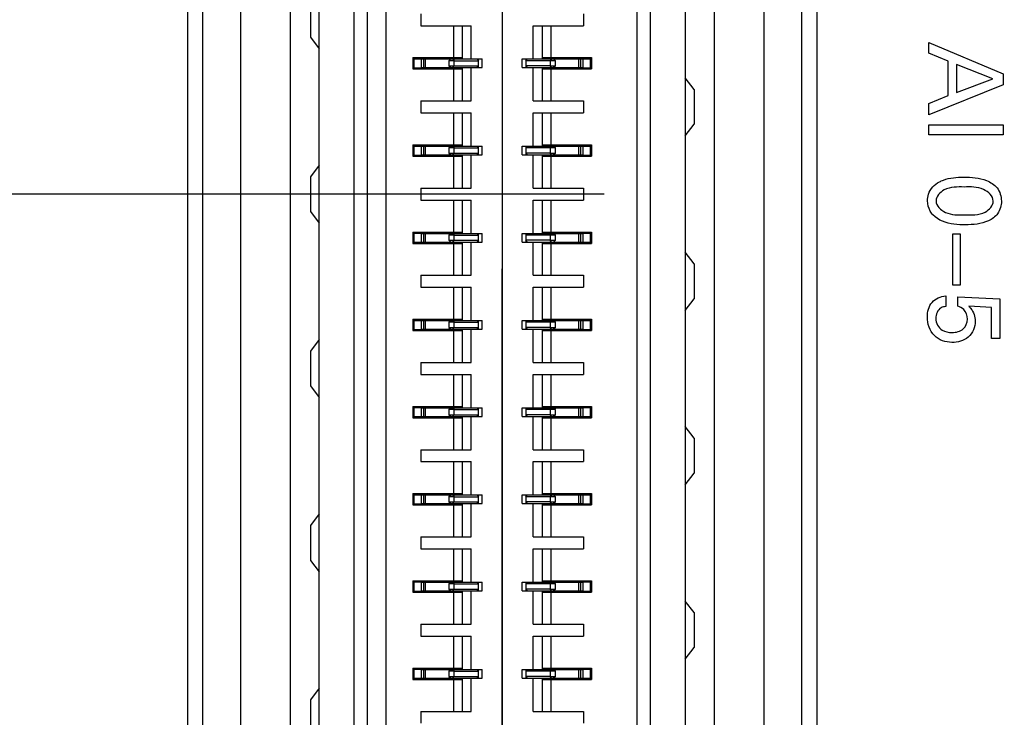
# Model space of a CAD drawing. Header units: inches. Extents: x 0 to 34, y 0 to 22.
# Tile 7 of 30: x 4.6 to 5.9, y 9 to 9.9. Entities that reach past the tile are written whole.
import ezdxf

# ---------------------------------------------------------------- set-up
doc = ezdxf.new("R2010")
doc.units = ezdxf.units.IN
doc.header["$LTSCALE"] = 1.87
doc.header["$MEASUREMENT"] = 0
doc.linetypes.add('CENTER', pattern=[0.6, 0.375, -0.075, 0.075, -0.075])
doc.layers.get('0').update_dxf_attribs({"linetype": 'CONTINUOUS'})
doc.layers.add('02___PRT_ALL_AXES', color=7, linetype='CONTINUOUS')
doc.layers.add('DIMENSIONS', color=7, linetype='CONTINUOUS')
doc.styles.get("Standard").update_dxf_attribs({"font": 'txt', "width": 0.8})
doc.dimstyles.new('DIMSTYLE_1', dxfattribs={"dimtxt": 0.125, "dimasz": 0.18, "dimexe": 0.125, "dimexo": 0.0625, "dimgap": 0.0625, "dimtad": 0, "dimtih": 1, "dimtoh": 1, "dimdec": 3, "dimlfac": 0.5, "dimzin": 4, "dimdsep": 46, "dimtxsty": 'STANDARD', "dimblk": '_FILLED', "dimblk1": '_FILLED', "dimblk2": '_FILLED', "dimcen": 0.09, "dimadec": 0, "dimazin": 0, "dimtp": 0.001, "dimtm": 0.001, "dimtfac": 1, "dimtdec": 3, "dimtofl": 0, "dimtmove": 0, "dimatfit": 3, "dimldrblk": '_FILLED', "dimfxl": 1, "dimtolj": 1, "dimtzin": 4, "dimarcsym": 0})

# ---------------------------------------------------------------- blocks, each defined once
blk = doc.blocks.new('_FILLED')
at = {"color": 0, "linetype": 'BYBLOCK'}
blk.add_solid([(0, 0), (-1, 0.1736), (-1, -0.1736)], dxfattribs=at)
blk = doc.blocks.new('*D0')
at = {"layer": 'DIMENSIONS', "color": 2, "linetype": 'CONTINUOUS'}
for p, q in [((5.5306, 11.5845), (6.939, 11.5845)), ((6.814, 11.5845), (6.814, 9.8197)), ((6.814, 7.8049), (6.814, 9.3822)), ((5.5306, 7.8049), (6.939, 7.8049))]:
    blk.add_line(p, q, dxfattribs=at)
at = {"layer": 'DIMENSIONS', "color": 2, "linetype": 'CONTINUOUS', "xscale": 0.18, "yscale": 0.18, "zscale": 0.18}
for p, rotation in [((6.814, 11.5845), 90), ((6.814, 7.8049), 270)]:
    blk.add_blockref('_FILLED', p, dxfattribs=dict(at, rotation=rotation))
at = {"layer": 'DIMENSIONS', "color": 2, "linetype": 'CONTINUOUS', "insert": (6.814, 9.7572), "char_height": 0.125, "width": 0.5, "attachment_point": 2, "line_spacing_factor": 0.9}
blk.add_mtext('1.890\\P[48]', dxfattribs=at)
blk = doc.blocks.new('*D5')
at = {"layer": 'DIMENSIONS', "color": 2, "linetype": 'CONTINUOUS'}
for p, q in [((4.6758, 13.1295), (3.633, 13.1295)), ((3.758, 13.1295), (3.758, 11.5371)), ((3.758, 9.6947), (3.758, 11.0996)), ((5.3536, 9.6947), (3.633, 9.6947))]:
    blk.add_line(p, q, dxfattribs=at)
at = {"layer": 'DIMENSIONS', "color": 2, "linetype": 'CONTINUOUS', "xscale": 0.18, "yscale": 0.18, "zscale": 0.18}
for p, rotation in [((3.758, 13.1295), 90), ((3.758, 9.6947), 270)]:
    blk.add_blockref('_FILLED', p, dxfattribs=dict(at, rotation=rotation))
at = {"layer": 'DIMENSIONS', "color": 2, "linetype": 'CONTINUOUS', "insert": (3.658, 11.4746), "char_height": 0.125, "width": 0.7, "attachment_point": 2, "line_spacing_factor": 0.9}
blk.add_mtext('1.717\\P[43.62]', dxfattribs=at)
blk = doc.blocks.new('*D6')
at = {"layer": 'DIMENSIONS', "color": 2, "linetype": 'CONTINUOUS'}
for p, q in [((5.3713, 9.6947), (3.633, 9.6947)), ((3.758, 9.6947), (3.758, 7.6477)), ((3.758, 5.3506), (3.758, 7.2102)), ((4.8395, 5.3506), (3.633, 5.3506))]:
    blk.add_line(p, q, dxfattribs=at)
at = {"layer": 'DIMENSIONS', "color": 2, "linetype": 'CONTINUOUS', "xscale": 0.18, "yscale": 0.18, "zscale": 0.18}
for p, rotation in [((3.758, 9.6947), 90), ((3.758, 5.3506), 270)]:
    blk.add_blockref('_FILLED', p, dxfattribs=dict(at, rotation=rotation))
at = {"layer": 'DIMENSIONS', "color": 2, "linetype": 'CONTINUOUS', "insert": (3.658, 7.5852), "char_height": 0.125, "width": 0.7, "attachment_point": 2, "line_spacing_factor": 0.9}
blk.add_mtext('2.172\\P[55.17]', dxfattribs=at)
blk = doc.blocks.new('*D8')
at = {"layer": 'DIMENSIONS', "color": 2, "linetype": 'CONTINUOUS'}
for p, q in [((5.2331, 11.522), (5.2331, 4.0856)), ((4.488, 6.288), (4.488, 4.0856)), ((4.488, 4.2106), (4.1082, 4.2106)), ((5.2331, 4.2106), (5.5931, 4.2106))]:
    blk.add_line(p, q, dxfattribs=at)
at = {"layer": 'DIMENSIONS', "color": 2, "linetype": 'CONTINUOUS', "xscale": 0.18, "yscale": 0.18, "zscale": 0.18}
blk.add_blockref('_FILLED', (4.488, 4.2106), dxfattribs=at)
at = {"layer": 'DIMENSIONS', "color": 2, "linetype": 'CONTINUOUS', "xscale": 0.18, "yscale": 0.18, "zscale": 0.18, "rotation": 180}
blk.add_blockref('_FILLED', (5.2331, 4.2106), dxfattribs=at)
at = {"layer": 'DIMENSIONS', "color": 2, "linetype": 'CONTINUOUS', "insert": (3.8457, 4.2731), "char_height": 0.125, "width": 0.6, "attachment_point": 3, "line_spacing_factor": 0.9}
blk.add_mtext('.373\\P[9.46]', dxfattribs=at)
blk = doc.blocks.new('*D9')
at = {"layer": 'DIMENSIONS', "color": 2, "linetype": 'CONTINUOUS'}
for p, q in [((5.2331, 11.522), (5.2331, 3.3356)), ((6.064, 6.288), (6.064, 3.3356)), ((5.2331, 3.4606), (4.8731, 3.4606)), ((6.064, 3.4606), (6.487, 3.4606))]:
    blk.add_line(p, q, dxfattribs=at)
at = {"layer": 'DIMENSIONS', "color": 2, "linetype": 'CONTINUOUS', "xscale": 0.18, "yscale": 0.18, "zscale": 0.18}
blk.add_blockref('_FILLED', (5.2331, 3.4606), dxfattribs=at)
at = {"layer": 'DIMENSIONS', "color": 2, "linetype": 'CONTINUOUS', "xscale": 0.18, "yscale": 0.18, "zscale": 0.18, "rotation": 180}
blk.add_blockref('_FILLED', (6.064, 3.4606), dxfattribs=at)
at = {"layer": 'DIMENSIONS', "color": 2, "linetype": 'CONTINUOUS', "insert": (6.5495, 3.5231), "char_height": 0.125, "width": 0.7, "attachment_point": 1, "line_spacing_factor": 0.9}
blk.add_mtext('.415\\P[10.55]', dxfattribs=at)
blk = doc.blocks.new('*D10')
at = {"layer": 'DIMENSIONS', "color": 2, "linetype": 'CONTINUOUS'}
for p, q in [((4.488, 5.2047), (4.488, 16.1115)), ((5.076, 5.4131), (5.076, 16.1115)), ((4.488, 15.9865), (4.1261, 15.9865)), ((5.076, 15.9865), (5.436, 15.9865))]:
    blk.add_line(p, q, dxfattribs=at)
at = {"layer": 'DIMENSIONS', "color": 2, "linetype": 'CONTINUOUS', "xscale": 0.18, "yscale": 0.18, "zscale": 0.18}
blk.add_blockref('_FILLED', (4.488, 15.9865), dxfattribs=at)
at = {"layer": 'DIMENSIONS', "color": 2, "linetype": 'CONTINUOUS', "xscale": 0.18, "yscale": 0.18, "zscale": 0.18, "rotation": 180}
blk.add_blockref('_FILLED', (5.076, 15.9865), dxfattribs=at)
at = {"layer": 'DIMENSIONS', "color": 2, "linetype": 'CONTINUOUS', "insert": (3.8636, 16.049), "char_height": 0.125, "width": 0.6, "attachment_point": 3, "line_spacing_factor": 0.9}
blk.add_mtext('.294\\P[7.47]', dxfattribs=at)

msp = doc.modelspace()

# ---------------------------------------------------------------- linework, layer by layer
at = {"color": 7, "linetype": 'CONTINUOUS'}
for p, q in [((4.8271, 11.6825), (4.8271, 7.7065)), ((4.8787, 11.6356), (4.8787, 7.7537)), ((5.5874, 11.3193), (5.5874, 8.0696)), ((5.6391, 8.0955), (5.6391, 11.2934)), ((5.0323, 11.2636), (5.0323, 8.1258)), ((4.9457, 11.2557), (4.9457, 8.1337)), ((4.985, 8.1337), (4.985, 11.2557)), ((5.05, 11.2251), (5.05, 8.1642)), ((5.4338, 8.1966), (5.4338, 11.1928)), ((5.4811, 11.1877), (5.4811, 8.2017)), ((5.5205, 8.2017), (5.5205, 11.1877)), ((5.4161, 8.2288), (5.4161, 11.1606)), ((4.9732, 9.9545), (4.9732, 9.9073)), ((5.1228, 9.939), (5.1228, 9.9228)), ((5.3433, 9.939), (5.3433, 9.9228)), ((5.1228, 9.9228), (5.1909, 9.9228)), ((5.1673, 9.9228), (5.1673, 9.8795)), ((5.1791, 9.878), (5.1791, 9.9228)), ((5.1909, 9.878), (5.1909, 9.9228)), ((5.2752, 9.878), (5.2752, 9.9228)), ((5.2752, 9.9228), (5.3433, 9.9228)), ((5.287, 9.9228), (5.287, 9.878)), ((5.2988, 9.9228), (5.2988, 9.8795)), ((4.9732, 9.9073), (4.985, 9.8915)), ((5.1122, 9.8795), (5.1122, 9.8642)), ((5.1122, 9.8795), (5.1791, 9.8795)), ((5.1122, 9.878), (5.1231, 9.878)), ((5.1136, 9.8658), (5.1136, 9.878)), ((5.123, 9.8778), (5.2059, 9.8778)), ((5.1232, 9.878), (5.1232, 9.8658)), ((5.1269, 9.866), (5.1269, 9.8778)), ((5.1291, 9.866), (5.1291, 9.8778)), ((5.168, 9.8754), (5.1607, 9.8754)), ((5.161, 9.8754), (5.1634, 9.8778)), ((5.161, 9.8754), (5.161, 9.8683)), ((5.1662, 9.8778), (5.168, 9.8754)), ((5.168, 9.8683), (5.168, 9.8754)), ((5.168, 9.8754), (5.2008, 9.8754)), ((5.1989, 9.8778), (5.2008, 9.8754)), ((5.2008, 9.866), (5.2008, 9.8778)), ((5.2059, 9.866), (5.2059, 9.8778)), ((5.2602, 9.866), (5.2602, 9.8778)), ((5.2602, 9.8778), (5.3431, 9.8778)), ((5.2653, 9.8778), (5.2653, 9.866)), ((5.2653, 9.8754), (5.2672, 9.8778)), ((5.2981, 9.8754), (5.2653, 9.8754)), ((5.287, 9.8795), (5.3539, 9.8795)), ((5.2999, 9.8778), (5.2981, 9.8754)), ((5.2981, 9.8754), (5.2981, 9.8683)), ((5.3051, 9.8754), (5.2981, 9.8754)), ((5.3051, 9.8754), (5.3027, 9.8778)), ((5.3051, 9.8683), (5.3051, 9.8754)), ((5.337, 9.866), (5.337, 9.8778)), ((5.3392, 9.8778), (5.3392, 9.866)), ((5.3429, 9.8658), (5.3429, 9.878)), ((5.3431, 9.8778), (5.3539, 9.878)), ((5.3525, 9.8658), (5.3525, 9.878)), ((5.3539, 9.8795), (5.3539, 9.8642)), ((5.1122, 9.8658), (5.1231, 9.8658)), ((5.1122, 9.8642), (5.1791, 9.8642)), ((5.123, 9.866), (5.2059, 9.866)), ((5.161, 9.8683), (5.2008, 9.8683)), ((5.161, 9.8683), (5.1634, 9.866)), ((5.1662, 9.866), (5.168, 9.8683)), ((5.1673, 9.8642), (5.1673, 9.8209)), ((5.1791, 9.8209), (5.1791, 9.8658)), ((5.1909, 9.8209), (5.1909, 9.8658)), ((5.2008, 9.8683), (5.1989, 9.866)), ((5.2602, 9.866), (5.3431, 9.866)), ((5.2981, 9.8683), (5.2653, 9.8683)), ((5.2672, 9.866), (5.2653, 9.8683)), ((5.2752, 9.8209), (5.2752, 9.8658)), ((5.287, 9.8658), (5.287, 9.8209)), ((5.287, 9.8642), (5.3539, 9.8642)), ((5.2999, 9.866), (5.2981, 9.8683)), ((5.2981, 9.8683), (5.3051, 9.8683)), ((5.2988, 9.8642), (5.2988, 9.8209)), ((5.3051, 9.8683), (5.3027, 9.866)), ((5.3431, 9.8658), (5.3539, 9.8658)), ((5.4929, 9.8364), (5.4811, 9.8522)), ((5.4929, 9.8364), (5.4929, 9.7892)), ((5.1228, 9.8209), (5.1228, 9.8047)), ((5.1228, 9.8209), (5.1909, 9.8209)), ((5.2752, 9.8209), (5.3433, 9.8209)), ((5.3433, 9.8209), (5.3433, 9.8047)), ((5.1228, 9.8047), (5.1909, 9.8047)), ((5.1673, 9.8047), (5.1673, 9.7614)), ((5.1791, 9.7598), (5.1791, 9.8047)), ((5.1909, 9.7598), (5.1909, 9.8047)), ((5.2752, 9.7598), (5.2752, 9.8047)), ((5.2752, 9.8047), (5.3433, 9.8047)), ((5.287, 9.8047), (5.287, 9.7598)), ((5.2988, 9.8047), (5.2988, 9.7614)), ((5.4811, 9.7734), (5.4929, 9.7892)), ((5.1122, 9.7614), (5.1791, 9.7614)), ((5.1122, 9.7614), (5.1122, 9.7461)), ((5.1122, 9.7598), (5.1231, 9.7598)), ((5.1136, 9.7476), (5.1136, 9.7598)), ((5.123, 9.7597), (5.2059, 9.7597)), ((5.1232, 9.7598), (5.1232, 9.7476)), ((5.1269, 9.7478), (5.1269, 9.7597)), ((5.1291, 9.7478), (5.1291, 9.7597)), ((5.168, 9.7573), (5.1607, 9.7573)), ((5.161, 9.7573), (5.1634, 9.7597)), ((5.161, 9.7573), (5.161, 9.7502)), ((5.161, 9.7502), (5.2008, 9.7502)), ((5.161, 9.7502), (5.1634, 9.7478)), ((5.1662, 9.7597), (5.168, 9.7573)), ((5.1662, 9.7478), (5.168, 9.7502)), ((5.168, 9.7573), (5.2008, 9.7573)), ((5.168, 9.7502), (5.168, 9.7573)), ((5.1989, 9.7597), (5.2008, 9.7573)), ((5.2008, 9.7502), (5.1989, 9.7478)), ((5.2008, 9.7478), (5.2008, 9.7597)), ((5.2059, 9.7478), (5.2059, 9.7597)), ((5.2602, 9.7597), (5.3431, 9.7597)), ((5.2602, 9.7478), (5.2602, 9.7597)), ((5.2653, 9.7597), (5.2653, 9.7478)), ((5.2653, 9.7573), (5.2672, 9.7597)), ((5.2981, 9.7573), (5.2653, 9.7573)), ((5.2981, 9.7502), (5.2653, 9.7502)), ((5.2672, 9.7478), (5.2653, 9.7502)), ((5.287, 9.7614), (5.3539, 9.7614)), ((5.2999, 9.7597), (5.2981, 9.7573)), ((5.2981, 9.7573), (5.2981, 9.7502)), ((5.3051, 9.7573), (5.2981, 9.7573)), ((5.2999, 9.7478), (5.2981, 9.7502)), ((5.2981, 9.7502), (5.3051, 9.7502)), ((5.3051, 9.7573), (5.3027, 9.7597)), ((5.3051, 9.7502), (5.3027, 9.7478)), ((5.3051, 9.7502), (5.3051, 9.7573)), ((5.337, 9.7478), (5.337, 9.7597)), ((5.3392, 9.7597), (5.3392, 9.7478)), ((5.3429, 9.7476), (5.3429, 9.7598)), ((5.3431, 9.7597), (5.3539, 9.7598)), ((5.3525, 9.7476), (5.3525, 9.7598)), ((5.3539, 9.7614), (5.3539, 9.7461)), ((5.1122, 9.7476), (5.1231, 9.7476)), ((5.1122, 9.7461), (5.1791, 9.7461)), ((5.123, 9.7478), (5.2059, 9.7478)), ((5.1673, 9.7461), (5.1673, 9.7028)), ((5.1791, 9.7028), (5.1791, 9.7476)), ((5.1909, 9.7028), (5.1909, 9.7476)), ((5.2602, 9.7478), (5.3431, 9.7478)), ((5.2752, 9.7028), (5.2752, 9.7476)), ((5.287, 9.7476), (5.287, 9.7028)), ((5.287, 9.7461), (5.3539, 9.7461)), ((5.2988, 9.7461), (5.2988, 9.7028)), ((5.3431, 9.7476), (5.3539, 9.7476)), ((4.985, 9.7341), (4.9732, 9.7183)), ((4.9732, 9.7183), (4.9732, 9.6711)), ((5.1228, 9.7028), (5.1909, 9.7028)), ((5.1228, 9.7028), (5.1228, 9.6866)), ((5.2752, 9.7028), (5.3433, 9.7028)), ((5.3433, 9.7028), (5.3433, 9.6866)), ((5.1228, 9.6866), (5.1909, 9.6866)), ((5.1673, 9.6866), (5.1673, 9.6433)), ((5.1791, 9.6417), (5.1791, 9.6866)), ((5.1909, 9.6417), (5.1909, 9.6866)), ((5.2752, 9.6866), (5.3433, 9.6866)), ((5.2752, 9.6417), (5.2752, 9.6866)), ((5.287, 9.6866), (5.287, 9.6417)), ((5.2988, 9.6866), (5.2988, 9.6433)), ((4.9732, 9.6711), (4.985, 9.6553)), ((5.1122, 9.6433), (5.1791, 9.6433)), ((5.1122, 9.6433), (5.1122, 9.628)), ((5.287, 9.6433), (5.3539, 9.6433)), ((5.3539, 9.6433), (5.3539, 9.628)), ((5.1122, 9.6417), (5.1231, 9.6417)), ((5.1136, 9.6295), (5.1136, 9.6417)), ((5.123, 9.6415), (5.2059, 9.6415)), ((5.1232, 9.6417), (5.1232, 9.6295)), ((5.1269, 9.6297), (5.1269, 9.6415)), ((5.1291, 9.6297), (5.1291, 9.6415)), ((5.168, 9.6392), (5.1607, 9.6392)), ((5.161, 9.6392), (5.1634, 9.6415)), ((5.161, 9.6392), (5.161, 9.6321)), ((5.161, 9.6321), (5.2008, 9.6321)), ((5.161, 9.6321), (5.1634, 9.6297)), ((5.1662, 9.6415), (5.168, 9.6392)), ((5.1662, 9.6297), (5.168, 9.6321)), ((5.168, 9.6392), (5.2008, 9.6392)), ((5.168, 9.6321), (5.168, 9.6392)), ((5.1989, 9.6415), (5.2008, 9.6392)), ((5.2008, 9.6321), (5.1989, 9.6297)), ((5.2008, 9.6297), (5.2008, 9.6415)), ((5.2059, 9.6297), (5.2059, 9.6415)), ((5.2602, 9.6415), (5.3431, 9.6415)), ((5.2602, 9.6297), (5.2602, 9.6415)), ((5.2653, 9.6415), (5.2653, 9.6297)), ((5.2653, 9.6392), (5.2672, 9.6415)), ((5.2981, 9.6392), (5.2653, 9.6392)), ((5.2981, 9.6321), (5.2653, 9.6321)), ((5.2672, 9.6297), (5.2653, 9.6321)), ((5.2999, 9.6415), (5.2981, 9.6392)), ((5.2981, 9.6392), (5.2981, 9.6321)), ((5.3051, 9.6392), (5.2981, 9.6392)), ((5.2999, 9.6297), (5.2981, 9.6321)), ((5.2981, 9.6321), (5.3051, 9.6321)), ((5.3051, 9.6392), (5.3027, 9.6415)), ((5.3051, 9.6321), (5.3027, 9.6297)), ((5.3051, 9.6321), (5.3051, 9.6392)), ((5.337, 9.6297), (5.337, 9.6415)), ((5.3392, 9.6415), (5.3392, 9.6297)), ((5.3429, 9.6295), (5.3429, 9.6417)), ((5.3431, 9.6416), (5.3539, 9.6417)), ((5.3525, 9.6295), (5.3525, 9.6417)), ((5.1122, 9.6295), (5.1231, 9.6295)), ((5.1122, 9.628), (5.1791, 9.628)), ((5.123, 9.6297), (5.2059, 9.6297)), ((5.1673, 9.628), (5.1673, 9.5847)), ((5.1791, 9.5847), (5.1791, 9.6295)), ((5.1909, 9.5847), (5.1909, 9.6295)), ((5.2602, 9.6297), (5.3431, 9.6297)), ((5.2752, 9.5847), (5.2752, 9.6295)), ((5.287, 9.6295), (5.287, 9.5847)), ((5.287, 9.628), (5.3539, 9.628)), ((5.2988, 9.628), (5.2988, 9.5847)), ((5.3431, 9.6295), (5.3539, 9.6295)), ((5.4929, 9.6002), (5.4811, 9.616)), ((5.4929, 9.6002), (5.4929, 9.553)), ((5.1228, 9.5847), (5.1909, 9.5847)), ((5.1228, 9.5847), (5.1228, 9.5685)), ((5.2752, 9.5847), (5.3433, 9.5847)), ((5.3433, 9.5847), (5.3433, 9.5685)), ((5.1228, 9.5685), (5.1909, 9.5685)), ((5.1673, 9.5685), (5.1673, 9.5252)), ((5.1791, 9.5236), (5.1791, 9.5685)), ((5.1909, 9.5236), (5.1909, 9.5685)), ((5.2752, 9.5685), (5.3433, 9.5685)), ((5.2752, 9.5236), (5.2752, 9.5685)), ((5.287, 9.5685), (5.287, 9.5236)), ((5.2988, 9.5685), (5.2988, 9.5252)), ((5.4811, 9.5372), (5.4929, 9.553)), ((5.1122, 9.5252), (5.1791, 9.5252)), ((5.1122, 9.5252), (5.1122, 9.5098)), ((5.1122, 9.5236), (5.1231, 9.5236)), ((5.1136, 9.5114), (5.1136, 9.5236)), ((5.123, 9.5234), (5.2059, 9.5234)), ((5.1232, 9.5236), (5.1232, 9.5114)), ((5.1269, 9.5116), (5.1269, 9.5234)), ((5.1291, 9.5116), (5.1291, 9.5234)), ((5.161, 9.5211), (5.1634, 9.5234)), ((5.1662, 9.5234), (5.168, 9.5211)), ((5.1989, 9.5234), (5.2008, 9.5211)), ((5.2008, 9.5116), (5.2008, 9.5234)), ((5.2059, 9.5116), (5.2059, 9.5234)), ((5.2602, 9.5234), (5.3431, 9.5234)), ((5.2602, 9.5116), (5.2602, 9.5234)), ((5.2653, 9.5234), (5.2653, 9.5116)), ((5.2653, 9.5211), (5.2672, 9.5234)), ((5.287, 9.5252), (5.3539, 9.5252)), ((5.2999, 9.5234), (5.2981, 9.5211)), ((5.3051, 9.5211), (5.3027, 9.5234)), ((5.337, 9.5116), (5.337, 9.5234)), ((5.3392, 9.5234), (5.3392, 9.5116)), ((5.3429, 9.5114), (5.3429, 9.5236)), ((5.3431, 9.5235), (5.3539, 9.5236)), ((5.3525, 9.5114), (5.3525, 9.5236)), ((5.3539, 9.5252), (5.3539, 9.5098)), ((5.1122, 9.5114), (5.1231, 9.5114)), ((5.1122, 9.5098), (5.1791, 9.5098)), ((5.123, 9.5116), (5.2059, 9.5116)), ((5.168, 9.5211), (5.1607, 9.5211)), ((5.161, 9.5211), (5.161, 9.514)), ((5.161, 9.514), (5.2008, 9.514)), ((5.161, 9.514), (5.1634, 9.5116)), ((5.1662, 9.5116), (5.168, 9.514)), ((5.1673, 9.5098), (5.1673, 9.4665)), ((5.168, 9.5211), (5.2008, 9.5211)), ((5.168, 9.514), (5.168, 9.5211)), ((5.1791, 9.4665), (5.1791, 9.5114)), ((5.1909, 9.4665), (5.1909, 9.5114)), ((5.2008, 9.514), (5.1989, 9.5116)), ((5.2602, 9.5116), (5.3431, 9.5116)), ((5.2981, 9.5211), (5.2653, 9.5211)), ((5.2981, 9.514), (5.2653, 9.514)), ((5.2672, 9.5116), (5.2653, 9.514)), ((5.2752, 9.4665), (5.2752, 9.5114)), ((5.287, 9.5114), (5.287, 9.4665)), ((5.287, 9.5098), (5.3539, 9.5098)), ((5.2981, 9.5211), (5.2981, 9.514)), ((5.3051, 9.5211), (5.2981, 9.5211)), ((5.2999, 9.5116), (5.2981, 9.514)), ((5.2981, 9.514), (5.3051, 9.514)), ((5.2988, 9.5098), (5.2988, 9.4665)), ((5.3051, 9.514), (5.3027, 9.5116)), ((5.3051, 9.514), (5.3051, 9.5211)), ((5.3431, 9.5114), (5.3539, 9.5114)), ((4.985, 9.4978), (4.9732, 9.4821)), ((4.9732, 9.4821), (4.9732, 9.4348)), ((5.1228, 9.4665), (5.1909, 9.4665)), ((5.1228, 9.4665), (5.1228, 9.4504)), ((5.2752, 9.4665), (5.3433, 9.4665)), ((5.3433, 9.4665), (5.3433, 9.4504)), ((5.1228, 9.4504), (5.1909, 9.4504)), ((5.1673, 9.4504), (5.1673, 9.4071)), ((5.1791, 9.4055), (5.1791, 9.4504)), ((5.1909, 9.4055), (5.1909, 9.4504)), ((5.2752, 9.4504), (5.3433, 9.4504)), ((5.2752, 9.4055), (5.2752, 9.4504)), ((5.287, 9.4504), (5.287, 9.4055)), ((5.2988, 9.4504), (5.2988, 9.4071)), ((4.9732, 9.4348), (4.985, 9.4191)), ((5.1122, 9.4071), (5.1791, 9.4071)), ((5.1122, 9.4071), (5.1122, 9.3917)), ((5.1122, 9.4055), (5.1231, 9.4055)), ((5.1136, 9.3933), (5.1136, 9.4055)), ((5.123, 9.4053), (5.2059, 9.4053)), ((5.1232, 9.4055), (5.1232, 9.3933)), ((5.1269, 9.3935), (5.1269, 9.4053)), ((5.1291, 9.3935), (5.1291, 9.4053)), ((5.161, 9.403), (5.1634, 9.4053)), ((5.1662, 9.4053), (5.168, 9.403)), ((5.1989, 9.4053), (5.2008, 9.403)), ((5.2008, 9.3935), (5.2008, 9.4053)), ((5.2059, 9.3935), (5.2059, 9.4053)), ((5.2602, 9.4053), (5.3431, 9.4053)), ((5.2602, 9.3935), (5.2602, 9.4053)), ((5.2653, 9.4053), (5.2653, 9.3935)), ((5.2653, 9.403), (5.2672, 9.4053)), ((5.287, 9.4071), (5.3539, 9.4071)), ((5.2999, 9.4053), (5.2981, 9.403)), ((5.3051, 9.403), (5.3027, 9.4053)), ((5.337, 9.3935), (5.337, 9.4053)), ((5.3392, 9.4053), (5.3392, 9.3935)), ((5.3429, 9.3933), (5.3429, 9.4055)), ((5.3431, 9.4054), (5.3539, 9.4055)), ((5.3525, 9.3933), (5.3525, 9.4055)), ((5.3539, 9.4071), (5.3539, 9.3917)), ((5.1122, 9.3933), (5.1231, 9.3933)), ((5.1122, 9.3917), (5.1791, 9.3917)), ((5.123, 9.3935), (5.2059, 9.3935)), ((5.168, 9.403), (5.1607, 9.403)), ((5.161, 9.403), (5.161, 9.3959)), ((5.161, 9.3959), (5.2008, 9.3959)), ((5.161, 9.3959), (5.1634, 9.3935)), ((5.1662, 9.3935), (5.168, 9.3959)), ((5.1673, 9.3917), (5.1673, 9.3484)), ((5.168, 9.403), (5.2008, 9.403)), ((5.168, 9.3959), (5.168, 9.403)), ((5.1791, 9.3484), (5.1791, 9.3933)), ((5.1909, 9.3484), (5.1909, 9.3933)), ((5.2008, 9.3959), (5.1989, 9.3935)), ((5.2602, 9.3935), (5.3431, 9.3935)), ((5.2981, 9.403), (5.2653, 9.403)), ((5.2981, 9.3959), (5.2653, 9.3959)), ((5.2672, 9.3935), (5.2653, 9.3959)), ((5.2752, 9.3484), (5.2752, 9.3933)), ((5.287, 9.3933), (5.287, 9.3484)), ((5.287, 9.3917), (5.3539, 9.3917)), ((5.2981, 9.403), (5.2981, 9.3959)), ((5.3051, 9.403), (5.2981, 9.403)), ((5.2999, 9.3935), (5.2981, 9.3959)), ((5.2981, 9.3959), (5.3051, 9.3959)), ((5.2988, 9.3917), (5.2988, 9.3484)), ((5.3051, 9.3959), (5.3027, 9.3935)), ((5.3051, 9.3959), (5.3051, 9.403)), ((5.3431, 9.3933), (5.3539, 9.3933)), ((5.4929, 9.364), (5.4811, 9.3797)), ((5.4929, 9.364), (5.4929, 9.3167)), ((5.1228, 9.3484), (5.1909, 9.3484)), ((5.1228, 9.3484), (5.1228, 9.3323)), ((5.2752, 9.3484), (5.3433, 9.3484)), ((5.3433, 9.3484), (5.3433, 9.3323)), ((5.1228, 9.3323), (5.1909, 9.3323)), ((5.1673, 9.3323), (5.1673, 9.289)), ((5.1791, 9.2874), (5.1791, 9.3323)), ((5.1909, 9.2874), (5.1909, 9.3323)), ((5.2752, 9.3323), (5.3433, 9.3323)), ((5.2752, 9.2874), (5.2752, 9.3323)), ((5.287, 9.3323), (5.287, 9.2874)), ((5.2988, 9.3323), (5.2988, 9.289)), ((5.4811, 9.301), (5.4929, 9.3167)), ((5.1122, 9.289), (5.1791, 9.289)), ((5.1122, 9.289), (5.1122, 9.2736)), ((5.1122, 9.2874), (5.1231, 9.2874)), ((5.1136, 9.2752), (5.1136, 9.2874)), ((5.123, 9.2872), (5.2059, 9.2872)), ((5.1232, 9.2874), (5.1232, 9.2752)), ((5.1269, 9.2754), (5.1269, 9.2872)), ((5.1291, 9.2754), (5.1291, 9.2872)), ((5.168, 9.2848), (5.1607, 9.2848)), ((5.161, 9.2849), (5.1634, 9.2872)), ((5.161, 9.2849), (5.161, 9.2778)), ((5.1662, 9.2872), (5.168, 9.2848)), ((5.168, 9.2848), (5.2008, 9.2848)), ((5.168, 9.2778), (5.168, 9.2848)), ((5.1989, 9.2872), (5.2008, 9.2848)), ((5.2008, 9.2754), (5.2008, 9.2872)), ((5.2059, 9.2754), (5.2059, 9.2872)), ((5.2602, 9.2872), (5.3431, 9.2872)), ((5.2602, 9.2754), (5.2602, 9.2872)), ((5.2653, 9.2872), (5.2653, 9.2754)), ((5.2653, 9.2848), (5.2672, 9.2872)), ((5.2981, 9.2848), (5.2653, 9.2848)), ((5.287, 9.289), (5.3539, 9.289)), ((5.2999, 9.2872), (5.2981, 9.2848)), ((5.3051, 9.2848), (5.2981, 9.2848)), ((5.2981, 9.2848), (5.2981, 9.2778)), ((5.3051, 9.2848), (5.3027, 9.2872)), ((5.3051, 9.2778), (5.3051, 9.2848)), ((5.337, 9.2754), (5.337, 9.2872)), ((5.3392, 9.2872), (5.3392, 9.2754)), ((5.3429, 9.2752), (5.3429, 9.2874)), ((5.3431, 9.2873), (5.3539, 9.2874)), ((5.3525, 9.2752), (5.3525, 9.2874)), ((5.3539, 9.289), (5.3539, 9.2736)), ((5.1122, 9.2752), (5.1231, 9.2752)), ((5.1122, 9.2736), (5.1791, 9.2736)), ((5.123, 9.2754), (5.2059, 9.2754)), ((5.161, 9.2778), (5.2008, 9.2778)), ((5.161, 9.2778), (5.1634, 9.2754)), ((5.1662, 9.2754), (5.168, 9.2778)), ((5.1673, 9.2736), (5.1673, 9.2303)), ((5.1791, 9.2303), (5.1791, 9.2752)), ((5.1909, 9.2303), (5.1909, 9.2752)), ((5.2008, 9.2778), (5.1989, 9.2754)), ((5.2602, 9.2754), (5.3431, 9.2754)), ((5.2981, 9.2778), (5.2653, 9.2778)), ((5.2672, 9.2754), (5.2653, 9.2778)), ((5.2752, 9.2303), (5.2752, 9.2752)), ((5.287, 9.2752), (5.287, 9.2303)), ((5.287, 9.2736), (5.3539, 9.2736)), ((5.2999, 9.2754), (5.2981, 9.2778)), ((5.2981, 9.2778), (5.3051, 9.2778)), ((5.2988, 9.2736), (5.2988, 9.2303)), ((5.3051, 9.2778), (5.3027, 9.2754)), ((5.3431, 9.2752), (5.3539, 9.2752)), ((4.985, 9.2616), (4.9732, 9.2459)), ((4.9732, 9.2459), (4.9732, 9.1986)), ((5.1228, 9.2303), (5.1909, 9.2303)), ((5.1228, 9.2303), (5.1228, 9.2142)), ((5.2752, 9.2303), (5.3433, 9.2303)), ((5.3433, 9.2303), (5.3433, 9.2142)), ((5.1228, 9.2142), (5.1909, 9.2142)), ((5.1673, 9.2142), (5.1673, 9.1709)), ((5.1791, 9.1693), (5.1791, 9.2142)), ((5.1909, 9.1693), (5.1909, 9.2142)), ((5.2752, 9.2142), (5.3433, 9.2142)), ((5.2752, 9.1693), (5.2752, 9.2142)), ((5.287, 9.2142), (5.287, 9.1693)), ((5.2988, 9.2142), (5.2988, 9.1709)), ((4.9732, 9.1986), (4.985, 9.1829)), ((5.1122, 9.1709), (5.1791, 9.1709)), ((5.1122, 9.1709), (5.1122, 9.1555)), ((5.1122, 9.1693), (5.1231, 9.1693)), ((5.1136, 9.1571), (5.1136, 9.1693)), ((5.123, 9.1691), (5.2059, 9.1691)), ((5.1232, 9.1693), (5.1232, 9.1571)), ((5.1269, 9.1573), (5.1269, 9.1691)), ((5.1291, 9.1573), (5.1291, 9.1691)), ((5.168, 9.1667), (5.1607, 9.1667)), ((5.161, 9.1667), (5.1634, 9.1691)), ((5.161, 9.1667), (5.161, 9.1597)), ((5.1662, 9.1691), (5.168, 9.1667)), ((5.168, 9.1667), (5.2008, 9.1667)), ((5.168, 9.1597), (5.168, 9.1667)), ((5.1989, 9.1691), (5.2008, 9.1667)), ((5.2008, 9.1573), (5.2008, 9.1691)), ((5.2059, 9.1573), (5.2059, 9.1691)), ((5.2602, 9.1691), (5.3431, 9.1691)), ((5.2602, 9.1573), (5.2602, 9.1691)), ((5.2653, 9.1691), (5.2653, 9.1573)), ((5.2653, 9.1667), (5.2672, 9.1691)), ((5.2981, 9.1667), (5.2653, 9.1667)), ((5.287, 9.1709), (5.3539, 9.1709)), ((5.2999, 9.1691), (5.2981, 9.1667)), ((5.2981, 9.1667), (5.2981, 9.1597)), ((5.3051, 9.1667), (5.2981, 9.1667)), ((5.3051, 9.1667), (5.3027, 9.1691)), ((5.3051, 9.1597), (5.3051, 9.1667)), ((5.337, 9.1573), (5.337, 9.1691)), ((5.3392, 9.1691), (5.3392, 9.1573)), ((5.3429, 9.1571), (5.3429, 9.1693)), ((5.3431, 9.1692), (5.3539, 9.1693)), ((5.3525, 9.1571), (5.3525, 9.1693)), ((5.3539, 9.1709), (5.3539, 9.1555)), ((5.1122, 9.1571), (5.1231, 9.1571)), ((5.1122, 9.1555), (5.1791, 9.1555)), ((5.123, 9.1573), (5.2059, 9.1573)), ((5.161, 9.1597), (5.2008, 9.1597)), ((5.161, 9.1597), (5.1634, 9.1573)), ((5.1662, 9.1573), (5.168, 9.1597)), ((5.1673, 9.1555), (5.1673, 9.1122)), ((5.1791, 9.1122), (5.1791, 9.1571)), ((5.1909, 9.1122), (5.1909, 9.1571)), ((5.2008, 9.1597), (5.1989, 9.1573)), ((5.2602, 9.1573), (5.3431, 9.1573)), ((5.2981, 9.1597), (5.2653, 9.1597)), ((5.2672, 9.1573), (5.2653, 9.1597)), ((5.2752, 9.1122), (5.2752, 9.1571)), ((5.287, 9.1571), (5.287, 9.1122)), ((5.287, 9.1555), (5.3539, 9.1555)), ((5.2999, 9.1573), (5.2981, 9.1597)), ((5.2981, 9.1597), (5.3051, 9.1597)), ((5.2988, 9.1555), (5.2988, 9.1122)), ((5.3051, 9.1597), (5.3027, 9.1573)), ((5.3431, 9.1571), (5.3539, 9.1571)), ((5.4929, 9.1278), (5.4811, 9.1435)), ((5.4929, 9.1278), (5.4929, 9.0805)), ((5.1228, 9.1122), (5.1909, 9.1122)), ((5.1228, 9.1122), (5.1228, 9.0961)), ((5.2752, 9.1122), (5.3433, 9.1122)), ((5.3433, 9.1122), (5.3433, 9.0961)), ((5.1228, 9.0961), (5.1909, 9.0961)), ((5.1673, 9.0961), (5.1673, 9.0528)), ((5.1791, 9.0512), (5.1791, 9.0961)), ((5.1909, 9.0512), (5.1909, 9.0961)), ((5.2752, 9.0961), (5.3433, 9.0961)), ((5.2752, 9.0512), (5.2752, 9.0961)), ((5.287, 9.0961), (5.287, 9.0512)), ((5.2988, 9.0961), (5.2988, 9.0528)), ((5.4811, 9.0648), (5.4929, 9.0805)), ((5.1122, 9.0528), (5.1791, 9.0528)), ((5.1122, 9.0528), (5.1122, 9.0374)), ((5.1122, 9.0512), (5.1231, 9.0512)), ((5.1136, 9.039), (5.1136, 9.0512)), ((5.123, 9.051), (5.2059, 9.051)), ((5.1232, 9.0512), (5.1232, 9.039)), ((5.1269, 9.0392), (5.1269, 9.051)), ((5.1291, 9.0392), (5.1291, 9.051)), ((5.168, 9.0486), (5.1607, 9.0486)), ((5.161, 9.0486), (5.1634, 9.051)), ((5.161, 9.0486), (5.161, 9.0415)), ((5.1662, 9.051), (5.168, 9.0486)), ((5.168, 9.0486), (5.2008, 9.0486)), ((5.168, 9.0415), (5.168, 9.0486)), ((5.1989, 9.051), (5.2008, 9.0486)), ((5.2008, 9.0392), (5.2008, 9.051)), ((5.2059, 9.0392), (5.2059, 9.051)), ((5.2602, 9.051), (5.3431, 9.051)), ((5.2602, 9.0392), (5.2602, 9.051)), ((5.2653, 9.051), (5.2653, 9.0392)), ((5.2653, 9.0486), (5.2672, 9.051)), ((5.2981, 9.0486), (5.2653, 9.0486)), ((5.287, 9.0528), (5.3539, 9.0528)), ((5.2999, 9.051), (5.2981, 9.0486)), ((5.2981, 9.0486), (5.2981, 9.0415)), ((5.3051, 9.0486), (5.2981, 9.0486)), ((5.3051, 9.0486), (5.3027, 9.051)), ((5.3051, 9.0415), (5.3051, 9.0486)), ((5.337, 9.0392), (5.337, 9.051)), ((5.3392, 9.051), (5.3392, 9.0392)), ((5.3429, 9.039), (5.3429, 9.0512)), ((5.3431, 9.051), (5.3539, 9.0512)), ((5.3525, 9.039), (5.3525, 9.0512)), ((5.3539, 9.0528), (5.3539, 9.0374)), ((5.1122, 9.039), (5.1231, 9.039)), ((5.1122, 9.0374), (5.1791, 9.0374)), ((5.123, 9.0392), (5.2059, 9.0392)), ((5.161, 9.0415), (5.2008, 9.0415)), ((5.161, 9.0415), (5.1634, 9.0392)), ((5.1662, 9.0392), (5.168, 9.0415)), ((5.1673, 9.0374), (5.1673, 8.9941)), ((5.1791, 8.9941), (5.1791, 9.039)), ((5.1909, 8.9941), (5.1909, 9.039)), ((5.2008, 9.0415), (5.1989, 9.0392)), ((5.2602, 9.0392), (5.3431, 9.0392)), ((5.2981, 9.0415), (5.2653, 9.0415)), ((5.2672, 9.0392), (5.2653, 9.0415)), ((5.2752, 8.9941), (5.2752, 9.039)), ((5.287, 9.039), (5.287, 8.9941)), ((5.287, 9.0374), (5.3539, 9.0374)), ((5.2999, 9.0392), (5.2981, 9.0415)), ((5.2981, 9.0415), (5.3051, 9.0415)), ((5.2988, 9.0374), (5.2988, 8.9941)), ((5.3051, 9.0415), (5.3027, 9.0392)), ((5.3431, 9.039), (5.3539, 9.039)), ((4.985, 9.0254), (4.9732, 9.0097)), ((4.9732, 9.0097), (4.9732, 8.9624)), ((5.1228, 8.9941), (5.1909, 8.9941)), ((5.1228, 8.9941), (5.1228, 8.978)), ((5.2752, 8.9941), (5.3433, 8.9941)), ((5.3433, 8.9941), (5.3433, 8.978))]:
    msp.add_line(p, q, dxfattribs=at)
at = {"color": 40, "linetype": 'CONTINUOUS'}
for p, q in [((5.8112, 9.9), (5.9116, 9.8577)), ((5.8112, 9.8856), (5.8112, 9.9)), ((5.8374, 9.8748), (5.8112, 9.8856)), ((5.8374, 9.8282), (5.8374, 9.8748)), ((5.8978, 9.8509), (5.8486, 9.8703)), ((5.8486, 9.8703), (5.8486, 9.8324)), ((5.9116, 9.8577), (5.9116, 9.8428)), ((5.8486, 9.8324), (5.8978, 9.8509)), ((5.9116, 9.8428), (5.8112, 9.8022)), ((5.8112, 9.8174), (5.8374, 9.8282)), ((5.8112, 9.8022), (5.8112, 9.8174)), ((5.8112, 9.7887), (5.9116, 9.7887)), ((5.8112, 9.7748), (5.8112, 9.7887)), ((5.9116, 9.7887), (5.9116, 9.7748)), ((5.9116, 9.7748), (5.8112, 9.7748)), ((5.8433, 9.6409), (5.8533, 9.6409)), ((5.8433, 9.5714), (5.8433, 9.6409)), ((5.8533, 9.6409), (5.8533, 9.5714)), ((5.8533, 9.5714), (5.8433, 9.5714)), ((5.834, 9.5568), (5.834, 9.5423)), ((5.8501, 9.5555), (5.9074, 9.553)), ((5.8501, 9.5428), (5.8501, 9.5555)), ((5.9074, 9.553), (5.9074, 9.4989)), ((5.8961, 9.5411), (5.865, 9.5428)), ((5.8961, 9.4989), (5.8961, 9.5411)), ((5.9074, 9.4989), (5.8961, 9.4989))]:
    msp.add_line(p, q, dxfattribs=at)
for points, knots in [([(5.8092, 9.6856), (5.8092, 9.6886), (5.8106, 9.6991), (5.8186, 9.7081), (5.8253, 9.7113)], [0, 0, 0, 0, 0.285231, 1, 1, 1, 1]), ([(5.8253, 9.7113), (5.827, 9.7122), (5.8374, 9.7167), (5.8489, 9.7176), (5.8582, 9.7176)], [0, 0, 0, 0, 0.174911, 1, 1, 1, 1]), ([(5.8582, 9.7176), (5.8686, 9.7176), (5.8851, 9.7164), (5.9055, 9.7044), (5.9093, 9.6916), (5.9093, 9.6853)], [0, 0, 0, 0, 0.464386, 0.719489, 1, 1, 1, 1]), ([(5.8589, 9.7043), (5.8498, 9.7043), (5.8339, 9.7054), (5.8208, 9.6916), (5.8208, 9.6855)], [0, 0, 0, 0, 0.596557, 1, 1, 1, 1]), ([(5.8982, 9.6852), (5.8982, 9.6921), (5.8834, 9.7055), (5.8677, 9.7043), (5.8589, 9.7043)], [0, 0, 0, 0, 0.439172, 1, 1, 1, 1]), ([(5.8166, 9.6664), (5.8151, 9.668), (5.811, 9.6737), (5.8092, 9.6808), (5.8092, 9.6856)], [0, 0, 0, 0, 0.312398, 1, 1, 1, 1]), ([(5.8208, 9.6855), (5.8208, 9.6788), (5.8351, 9.6656), (5.8505, 9.6666), (5.8592, 9.6666)], [0, 0, 0, 0, 0.436664, 1, 1, 1, 1]), ([(5.8592, 9.6666), (5.8686, 9.6666), (5.885, 9.6649), (5.8982, 9.6791), (5.8982, 9.6852)], [0, 0, 0, 0, 0.607799, 1, 1, 1, 1]), ([(5.9093, 9.6853), (5.9093, 9.6794), (5.9063, 9.6674), (5.8874, 9.6544), (5.871, 9.6531), (5.8604, 9.6531)], [0, 0, 0, 0, 0.273508, 0.516352, 1, 1, 1, 1]), ([(5.8604, 9.6531), (5.8553, 9.6531), (5.84, 9.6536), (5.8237, 9.6589), (5.8166, 9.6664)], [0, 0, 0, 0, 0.330123, 1, 1, 1, 1]), ([(5.809, 9.5281), (5.809, 9.5351), (5.8125, 9.5501), (5.8271, 9.5565), (5.834, 9.5568)], [0, 0, 0, 0, 0.503497, 1, 1, 1, 1]), ([(5.834, 9.5423), (5.8318, 9.5422), (5.8241, 9.5406), (5.8204, 9.5317), (5.8204, 9.5263)], [0, 0, 0, 0, 0.284437, 1, 1, 1, 1]), ([(5.865, 9.5428), (5.8659, 9.5419), (5.8711, 9.5366), (5.8739, 9.5287), (5.8739, 9.5226)], [0, 0, 0, 0, 0.171606, 1, 1, 1, 1]), ([(5.8422, 9.4938), (5.8337, 9.4938), (5.815, 9.5003), (5.809, 9.5192), (5.809, 9.5281)], [0, 0, 0, 0, 0.487256, 1, 1, 1, 1]), ([(5.8204, 9.5263), (5.8204, 9.5203), (5.8266, 9.5088), (5.8379, 9.5073), (5.8425, 9.5073)], [0, 0, 0, 0, 0.567463, 1, 1, 1, 1]), ([(5.8425, 9.5073), (5.8478, 9.5073), (5.8591, 9.5097), (5.8632, 9.5207), (5.8632, 9.5255)], [0, 0, 0, 0, 0.527677, 1, 1, 1, 1]), ([(5.8739, 9.5226), (5.8739, 9.5147), (5.8669, 9.4979), (5.8499, 9.4938), (5.8422, 9.4938)], [0, 0, 0, 0, 0.505372, 1, 1, 1, 1])]:
    msp.add_open_spline(points, degree=3, knots=knots, dxfattribs=at)
for points in [[(5.8582, 9.5384), (5.856, 9.5406), (5.8531, 9.542), (5.8501, 9.5428)], [(5.8632, 9.5255), (5.8632, 9.5301), (5.8615, 9.5351), (5.8582, 9.5384)]]:
    msp.add_open_spline(points, degree=3, dxfattribs=at)
at = {"layer": '02___PRT_ALL_AXES', "color": 7, "linetype": 'CONTINUOUS'}
for p, q in [((4.8071, 7.7065), (4.8071, 11.6825)), ((5.6591, 11.2925), (5.6591, 8.0965))]:
    msp.add_line(p, q, dxfattribs=at)
at = {"layer": '02___PRT_ALL_AXES', "color": 7, "linetype": 'CENTER'}
msp.add_line((5.2331, 7.8049), (5.2331, 9.5936), dxfattribs=at)

# ---------------------------------------------------------------- dimensions: what is measured, and where the dimension line sits
at = {"layer": 'DIMENSIONS', "color": 2, "linetype": 'CONTINUOUS'}
for base, p1, p2, picture, middle in [((5.076, 15.9865), (4.488, 5.1422), (5.076, 5.3506), '*D10', (3.7636, 15.8927)), ((5.2331, 4.2106), (4.488, 6.3505), (5.2331, 11.5845), '*D8', (3.7457, 4.1169)), ((6.064, 3.4606), (5.2331, 11.5845), (6.064, 6.3505), '*D9', (6.8995, 3.3669))]:
    dim = msp.add_linear_dim(base=base, p1=p1, p2=p2, dimstyle='DIMSTYLE_1', dxfattribs=at)
    dim.commit()
    dim.dimension.update_dxf_attribs({"geometry": picture, "text_midpoint": middle, "dimtype": 160})
for base, p1, p2, angle, picture, middle in [((3.758, 9.6947), (4.7383, 13.1295), (5.4161, 9.6947), 270, '*D5', (3.758, 11.3183)), ((6.814, 7.8049), (5.4681, 11.5845), (5.4681, 7.8049), 270, '*D0', (6.814, 9.6009)), ((3.758, 9.6947), (4.902, 5.3506), (5.4338, 9.6947), 90, '*D6', (3.758, 7.4289))]:
    dim = msp.add_linear_dim(base=base, p1=p1, p2=p2, angle=angle, dimstyle='DIMSTYLE_1', dxfattribs=at)
    dim.commit()
    dim.dimension.update_dxf_attribs({"geometry": picture, "text_midpoint": middle, "dimtype": 160})

doc.saveas('drawing.dxf')
